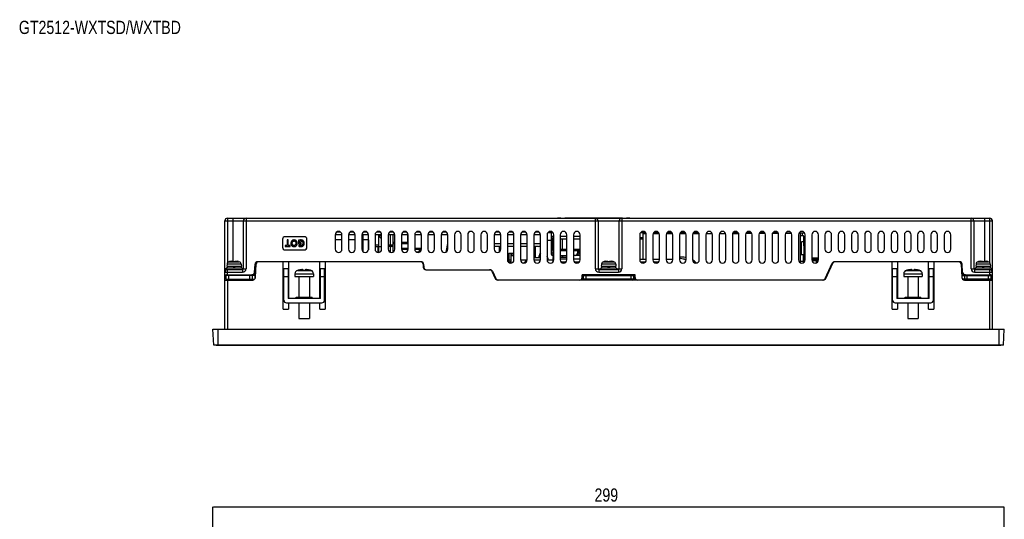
# Model space of a CAD drawing. Extents: x 4 to 805, y 32 to 576.
# Tile 9 of 27: x 22 to 394, y 387 to 576. Entities that reach past the tile are written whole.
import ezdxf

# ---------------------------------------------------------------- set-up
doc = ezdxf.new("R2010")
doc.units = 0
doc.header["$LTSCALE"] = 46.255
doc.header["$PDMODE"] = 3
doc.header["$PDSIZE"] = 0.3125
doc.layers.get('0').update_dxf_attribs({"linetype": 'CONTINUOUS'})
doc.layers.get('DEFPOINTS').update_dxf_attribs({"linetype": 'CONTINUOUS'})
for name, color, linetype in [('AXIS', 7, 'CONTINUOUS'), ('DIM', 7, 'CONTINUOUS'), ('NOTES', 7, 'CONTINUOUS')]:
    doc.layers.add(name, color=color, linetype=linetype)
doc.styles.get("Standard").update_dxf_attribs({"font": 'txt', "width": 0.8})
doc.dimstyles.get("Standard").update_dxf_attribs({"dimtxt": 0.18, "dimasz": 0.18, "dimexe": 0.18, "dimexo": 0.0625, "dimgap": 0.09, "dimtad": 0, "dimtih": 1, "dimtoh": 1, "dimzin": 0, "dimcen": 0.09, "dimazin": 3, "dimtfac": 1, "dimtofl": 0, "dimtmove": 0, "dimatfit": 3})

# ---------------------------------------------------------------- blocks, each defined once
blk = doc.blocks.new('*U53')
at = {"layer": 'DIM', "color": 0, "width": 0.8}
blk.add_text('299', height=5, dxfattribs=at).set_placement((238.8, 393.82))
blk = doc.blocks.new('*D46')
at = {"layer": 'DEFPOINTS', "color": 0, "linetype": 'CONTINUOUS'}
for p in [(94.63, 391.7), (94.63, 374.2), (393.63, 374.2)]:
    blk.add_point(p, dxfattribs=at)
at = {"layer": 'DIM', "color": 0, "linetype": 'CONTINUOUS'}
for p, q in [((94.63, 374.26), (94.63, 391.88)), ((393.45, 391.7), (94.81, 391.7)), ((393.63, 374.26), (393.63, 391.88))]:
    blk.add_line(p, q, dxfattribs=at)
for points in [[(94.81, 391.73), (94.81, 391.67), (94.63, 391.7)], [(393.45, 391.73), (393.45, 391.67), (393.63, 391.7)]]:
    blk.add_solid(points, dxfattribs=at)
blk.add_blockref('*U53', (0, 0))

msp = doc.modelspace()

# ---------------------------------------------------------------- linework, layer by layer
at = {"color": 7, "linetype": 'CONTINUOUS'}
for p, q in [((99.13, 459.02), (99.13, 500.02)), ((99.13, 500.02), (389.13, 500.02)), ((100.13, 501.02), (100.13, 484.15)), ((100.13, 501.02), (388.13, 501.02)), ((102.13, 501.02), (102.13, 484.76)), ((106.13, 481.92), (106.13, 500.02)), ((107.13, 501.02), (107.13, 481.92)), ((225.03, 501.07), (225.03, 501.02)), ((225.03, 501.07), (251.93, 501.07)), ((226.03, 501.02), (226.03, 501.07)), ((227.53, 501.02), (227.53, 501.07)), ((239.13, 481.92), (239.13, 501.02)), ((240.13, 500.02), (240.13, 481.92)), ((248.13, 481.92), (248.13, 500.02)), ((249.13, 501.02), (249.13, 481.92)), ((249.43, 501.02), (249.43, 501.07)), ((250.93, 501.07), (250.93, 501.02)), ((251.93, 501.02), (251.93, 501.07)), ((381.13, 481.92), (381.13, 501.02)), ((382.13, 500.02), (382.13, 481.92)), ((386.13, 501.02), (386.13, 484.76)), ((388.13, 484.15), (388.13, 501.02)), ((389.13, 459.02), (389.13, 500.02)), ((140.88, 494.82), (143.38, 494.82)), ((140.88, 494.77), (140.88, 489.27)), ((141.45, 495.82), (142.81, 495.82)), ((143.38, 489.27), (143.38, 494.77)), ((145.88, 494.82), (148.38, 494.82)), ((145.88, 494.77), (145.88, 489.27)), ((146.45, 495.82), (147.81, 495.82)), ((148.38, 489.27), (148.38, 494.77)), ((150.88, 494.82), (153.38, 494.82)), ((150.88, 494.77), (150.88, 489.27)), ((151.35, 488.29), (151.35, 494.82)), ((151.45, 495.82), (152.81, 495.82)), ((153.38, 489.27), (153.38, 494.77)), ((155.88, 494.82), (158.38, 494.82)), ((155.88, 494.77), (155.88, 489.27)), ((156.45, 495.82), (157.81, 495.82)), ((157.2, 494.82), (157.2, 490.32)), ((158.38, 489.27), (158.38, 494.77)), ((160.88, 494.82), (163.38, 494.82)), ((160.88, 494.77), (160.88, 489.27)), ((161.45, 495.82), (162.81, 495.82)), ((161.75, 488.08), (161.75, 494.82)), ((162.75, 488.19), (162.75, 494.82)), ((163.38, 489.27), (163.38, 494.77)), ((165.88, 494.82), (168.38, 494.82)), ((165.88, 494.77), (165.88, 489.27)), ((166.45, 495.82), (167.81, 495.82)), ((168.25, 491.32), (168.25, 494.82)), ((168.38, 489.27), (168.38, 494.77)), ((170.88, 494.82), (173.38, 494.82)), ((170.88, 494.77), (170.88, 489.27)), ((171.45, 495.82), (172.81, 495.82)), ((173.38, 489.27), (173.38, 494.77)), ((175.88, 494.82), (178.38, 494.82)), ((175.88, 494.77), (175.88, 489.27)), ((176.45, 495.82), (177.81, 495.82)), ((178.38, 489.27), (178.38, 494.77)), ((180.88, 494.82), (183.38, 494.82)), ((180.88, 494.77), (180.88, 489.27)), ((181.45, 495.82), (182.81, 495.82)), ((183.38, 489.27), (183.38, 494.77)), ((185.88, 494.77), (185.88, 489.27)), ((188.38, 489.27), (188.38, 494.77)), ((190.88, 494.77), (190.88, 489.27)), ((193.38, 489.27), (193.38, 494.77)), ((195.88, 494.77), (195.88, 489.27)), ((198.38, 489.27), (198.38, 494.77)), ((200.88, 494.82), (203.38, 494.82)), ((200.88, 494.77), (200.88, 489.27)), ((201.45, 495.82), (202.81, 495.82)), ((203.38, 489.27), (203.38, 494.77)), ((205.88, 494.82), (208.38, 494.82)), ((205.88, 494.77), (205.88, 485.27)), ((206.45, 495.82), (207.81, 495.82)), ((208.38, 485.27), (208.38, 494.77)), ((210.88, 494.82), (213.38, 494.82)), ((210.88, 494.77), (210.88, 485.27)), ((211.45, 495.82), (212.81, 495.82)), ((213.38, 485.27), (213.38, 494.77)), ((215.88, 494.82), (218.38, 494.82)), ((215.88, 494.77), (215.88, 485.27)), ((216.45, 495.82), (217.81, 495.82)), ((218.38, 485.27), (218.38, 494.77)), ((220.88, 494.77), (220.88, 485.27)), ((222.58, 495.52), (221.13, 495.52)), ((222.58, 487.32), (222.58, 495.94)), ((223.38, 485.27), (223.38, 494.77)), ((225.88, 494.77), (225.88, 485.27)), ((228.38, 485.27), (228.38, 494.77)), ((230.88, 494.77), (230.88, 485.27)), ((233.38, 485.27), (233.38, 494.77)), ((255.88, 494.77), (255.88, 485.27)), ((258.13, 495.52), (256.13, 495.52)), ((257.13, 485.42), (257.13, 495.22)), ((257.13, 495.22), (258.3, 495.22)), ((258.38, 485.27), (258.38, 494.77)), ((260.88, 494.77), (260.88, 485.27)), ((260.97, 495.22), (263.3, 495.22)), ((263.13, 495.52), (261.13, 495.52)), ((263.38, 485.27), (263.38, 494.77)), ((265.88, 494.77), (265.88, 485.27)), ((265.97, 495.22), (268.3, 495.22)), ((268.13, 495.52), (266.13, 495.52)), ((268.38, 485.27), (268.38, 494.77)), ((270.88, 494.77), (270.88, 485.27)), ((270.97, 495.22), (273.3, 495.22)), ((273.13, 495.52), (271.13, 495.52)), ((273.38, 485.27), (273.38, 494.77)), ((275.88, 494.77), (275.88, 485.27)), ((275.97, 495.22), (278.3, 495.22)), ((277.87, 495.52), (276.13, 495.52)), ((278.38, 485.27), (278.38, 494.77)), ((280.88, 494.77), (280.88, 485.27)), ((280.97, 495.22), (283.3, 495.22)), ((283.38, 485.27), (283.38, 494.77)), ((285.88, 494.77), (285.88, 485.27)), ((285.97, 495.22), (288.3, 495.22)), ((288.38, 485.27), (288.38, 494.77)), ((290.88, 494.77), (290.88, 485.27)), ((290.97, 495.22), (293.3, 495.22)), ((291.32, 495.72), (292.94, 495.72)), ((293.38, 485.27), (293.38, 494.77)), ((295.88, 494.77), (295.88, 485.27)), ((296.32, 495.72), (297.94, 495.72)), ((298.38, 485.27), (298.38, 494.77)), ((300.88, 494.77), (300.88, 485.27)), ((301.32, 495.72), (302.94, 495.72)), ((303.38, 485.27), (303.38, 494.77)), ((305.88, 494.77), (305.88, 485.27)), ((306.32, 495.72), (307.94, 495.72)), ((308.38, 485.27), (308.38, 494.77)), ((310.88, 494.77), (310.88, 485.27)), ((311.13, 495.52), (313.13, 495.52)), ((313.38, 485.27), (313.38, 494.77)), ((315.88, 494.77), (315.88, 485.27)), ((316.13, 495.52), (318.13, 495.52)), ((317.25, 495.52), (317.25, 494.52)), ((318.38, 485.27), (318.38, 494.77)), ((320.88, 494.77), (320.88, 485.27)), ((323.38, 485.27), (323.38, 494.77)), ((325.88, 494.77), (325.88, 489.27)), ((328.38, 489.27), (328.38, 494.77)), ((330.88, 494.77), (330.88, 489.27)), ((333.38, 489.27), (333.38, 494.77)), ((335.88, 494.77), (335.88, 489.27)), ((338.38, 489.27), (338.38, 494.77)), ((340.88, 494.77), (340.88, 489.27)), ((343.38, 489.27), (343.38, 494.77)), ((345.88, 494.77), (345.88, 489.27)), ((348.38, 489.27), (348.38, 494.77)), ((350.88, 494.77), (350.88, 489.27)), ((353.38, 489.27), (353.38, 494.77)), ((355.88, 494.77), (355.88, 489.27)), ((358.38, 489.27), (358.38, 494.77)), ((360.88, 494.77), (360.88, 489.27)), ((363.38, 489.27), (363.38, 494.77)), ((365.88, 494.77), (365.88, 489.27)), ((368.38, 489.27), (368.38, 494.77)), ((370.88, 494.77), (370.88, 489.27)), ((373.38, 489.27), (373.38, 494.77)), ((120.94, 493.02), (120.94, 490.02)), ((129.14, 494.02), (121.94, 494.02)), ((122.64, 492.77), (122.64, 490.73)), ((123.12, 492.77), (122.64, 492.77)), ((123.12, 490.73), (123.12, 492.77)), ((127.02, 492.65), (127.02, 491.34)), ((127.02, 491.34), (128, 491.34)), ((127.49, 491.72), (127.49, 492.35)), ((128, 491.72), (127.49, 491.72)), ((128, 491.34), (128, 491.72)), ((130.14, 490.02), (130.14, 493.02)), ((140.88, 492.99), (143.38, 492.99)), ((145.88, 492.99), (148.38, 492.99)), ((153.35, 492.82), (153.38, 492.85)), ((153.35, 492.82), (153.35, 489)), ((163.38, 491.82), (162.75, 491.82)), ((163.38, 491.32), (162.75, 491.32)), ((168.38, 491.82), (165.88, 491.82)), ((168.38, 491.32), (165.88, 491.32)), ((182.79, 488.21), (183.38, 491.42)), ((203.38, 491.32), (200.88, 491.32)), ((208.38, 491.32), (205.88, 491.32)), ((213.38, 491.32), (210.88, 491.32)), ((218.38, 491.32), (215.88, 491.32)), ((220.88, 492.72), (222.58, 492.72)), ((223.38, 494.12), (222.58, 494.12)), ((222.83, 493.46), (222.83, 489.32)), ((223.33, 488.82), (223.33, 493.15)), ((228.38, 494.12), (225.88, 494.12)), ((228.38, 493.12), (225.88, 493.12)), ((226.63, 493.12), (226.63, 488.82)), ((233.38, 494.12), (230.88, 494.12)), ((233.38, 493.12), (230.88, 493.12)), ((255.88, 493.68), (257.13, 493.68)), ((257.13, 493.43), (255.88, 493.43)), ((255.88, 493.18), (257.13, 493.18)), ((316.63, 494.52), (317.35, 494.52)), ((316.85, 491.72), (316.85, 487.22)), ((317.85, 492.02), (317.15, 492.02)), ((317.85, 490.52), (317.85, 494.02)), ((317.85, 491.52), (318.38, 491.52)), ((121.94, 490.73), (121.94, 490.35)), ((122.64, 490.73), (121.94, 490.73)), ((121.94, 490.35), (123.81, 490.35)), ((121.94, 489.02), (129.14, 489.02)), ((123.81, 490.73), (123.12, 490.73)), ((123.81, 490.35), (123.81, 490.73)), ((127.13, 490.78), (127.1, 490.37)), ((153.38, 490.82), (153.35, 490.82)), ((153.38, 490.32), (153.35, 490.32)), ((157.2, 490.82), (155.88, 490.82)), ((155.88, 490.32), (158.38, 490.32)), ((156.95, 490.32), (156.95, 488.03)), ((157.25, 490.32), (157.25, 488.03)), ((162.75, 490.82), (160.88, 490.82)), ((162.25, 490.32), (160.88, 490.32)), ((165.88, 489.62), (168.38, 489.62)), ((165.88, 489.32), (168.38, 489.32)), ((170.88, 489.62), (173.38, 489.62)), ((170.88, 489.32), (173.38, 489.32)), ((171.43, 488.24), (171.43, 488.32)), ((171.43, 488.32), (172.94, 488.32)), ((172.83, 488.78), (172.85, 488.78)), ((183.14, 490.12), (183.13, 489.62)), ((183.13, 489.62), (183.38, 489.62)), ((203.38, 490.32), (200.88, 490.32)), ((202.73, 490.32), (202.73, 488.17)), ((208.38, 490.32), (205.88, 490.32)), ((206.48, 487.72), (206.48, 485.12)), ((206.48, 487.72), (208.38, 487.72)), ((207.13, 487.72), (207.13, 484.62)), ((207.33, 484.22), (207.33, 487.72)), ((207.38, 486.72), (207.38, 487.72)), ((213.38, 490.32), (210.88, 490.32)), ((217.63, 490.32), (215.88, 490.32)), ((216.43, 490.32), (216.43, 486.02)), ((223.38, 487.82), (222.58, 487.82)), ((223.38, 489.32), (222.83, 489.32)), ((223.08, 488.89), (223.08, 486.82)), ((223.38, 488.82), (223.33, 488.82)), ((225.88, 489.32), (228.38, 489.32)), ((225.88, 488.82), (228.38, 488.82)), ((230.88, 489.32), (233.38, 489.32)), ((230.88, 488.82), (233.38, 488.82)), ((232.22, 487.37), (232.22, 486.89)), ((232.33, 488.82), (232.33, 487.82)), ((232.48, 488.82), (232.48, 487.82)), ((232.98, 487.82), (232.48, 487.82)), ((232.98, 488.82), (232.98, 487.82)), ((317.85, 490.52), (318.38, 490.52)), ((318.05, 484.43), (318.05, 490.52)), ((99.96, 483.67), (99.88, 482.82)), ((105.31, 483.67), (99.96, 483.67)), ((100.88, 484.6), (100.67, 484.54)), ((100.67, 484.54), (104.59, 484.54)), ((100.88, 484.6), (100.91, 484.6)), ((102.35, 484.72), (102.35, 484.6)), ((102.35, 484.6), (102.91, 484.6)), ((102.91, 484.6), (102.91, 484.72)), ((104.36, 484.6), (104.38, 484.6)), ((104.38, 484.6), (104.59, 484.54)), ((105.31, 483.67), (105.38, 482.82)), ((173.23, 484.52), (111.54, 484.52)), ((121.23, 466.62), (121.23, 484.52)), ((123.23, 484.52), (123.23, 470.62)), ((135.03, 470.62), (135.03, 484.52)), ((137.03, 484.52), (137.03, 466.62)), ((174.09, 484.02), (173.89, 484.02)), ((207.13, 485.12), (205.89, 485.12)), ((207.33, 484.22), (206.93, 484.22)), ((207.13, 484.22), (207.13, 484.02)), ((208.38, 486.72), (207.38, 486.72)), ((212.85, 485.12), (210.89, 485.12)), ((212.03, 484.12), (212.05, 484.12)), ((212.05, 484.12), (212.08, 484.12)), ((212.08, 484.12), (212.1, 484.12)), ((218.38, 486.02), (215.88, 486.02)), ((215.88, 485.22), (218.38, 485.22)), ((221.21, 486.02), (220.88, 486.02)), ((220.88, 485.22), (223, 485.22)), ((221.21, 486.02), (221.21, 485.22)), ((223, 486.09), (223, 484.37)), ((223.38, 486.09), (223, 486.09)), ((223.38, 486.82), (223.08, 486.82)), ((228.38, 486.82), (225.88, 486.82)), ((228.38, 486.09), (225.88, 486.09)), ((225.88, 485.67), (228.38, 485.67)), ((225.94, 486.82), (225.94, 486.09)), ((227.94, 484.32), (226.32, 484.32)), ((226.74, 486.82), (226.74, 486.09)), ((233.38, 486.89), (230.88, 486.89)), ((230.88, 485.67), (233.38, 485.67)), ((232.94, 484.32), (231.32, 484.32)), ((241.46, 483.67), (241.38, 482.82)), ((246.81, 483.67), (241.46, 483.67)), ((242.38, 484.6), (242.17, 484.54)), ((242.17, 484.54), (246.09, 484.54)), ((242.38, 484.6), (242.41, 484.6)), ((243.85, 484.72), (243.85, 484.6)), ((243.85, 484.6), (244.41, 484.6)), ((244.41, 484.6), (244.41, 484.72)), ((245.86, 484.6), (245.88, 484.6)), ((246.09, 484.54), (245.88, 484.6)), ((246.81, 483.67), (246.88, 482.82)), ((258.38, 485.42), (255.88, 485.42)), ((257.94, 484.32), (256.32, 484.32)), ((263.38, 485.42), (260.88, 485.42)), ((262.94, 484.32), (261.32, 484.32)), ((268.38, 485.42), (265.88, 485.42)), ((316.63, 487.22), (317.63, 487.22)), ((316.63, 484.72), (317.63, 484.72)), ((317.63, 487.22), (317.63, 484.13)), ((320.88, 486.01), (323.38, 486.01)), ((320.88, 485.52), (323.38, 485.52)), ((320.91, 485.02), (322.53, 485.02)), ((322.53, 485.52), (322.53, 484.09)), ((322.83, 485.52), (322.83, 484.24)), ((325.93, 478.2), (328.61, 483.94)), ((326.18, 478.2), (328.86, 483.94)), ((376.72, 484.52), (329.52, 484.52)), ((351.23, 466.62), (351.23, 484.52)), ((353.23, 484.52), (353.23, 470.62)), ((365.03, 470.62), (365.03, 484.52)), ((367.03, 484.52), (367.03, 466.62)), ((382.96, 483.67), (382.88, 482.82)), ((388.31, 483.67), (382.96, 483.67)), ((383.88, 484.6), (383.67, 484.54)), ((383.67, 484.54), (387.59, 484.54)), ((383.88, 484.6), (383.91, 484.6)), ((385.35, 484.72), (385.35, 484.6)), ((385.35, 484.6), (385.91, 484.6)), ((385.91, 484.6), (385.91, 484.72)), ((387.36, 484.6), (387.38, 484.6)), ((387.59, 484.54), (387.38, 484.6)), ((388.31, 483.67), (388.38, 482.82)), ((99.63, 481.92), (99.13, 481.92)), ((99.13, 480.62), (105.83, 480.62)), ((99.63, 482.12), (99.63, 481.62)), ((105.63, 482.12), (99.63, 482.12)), ((99.63, 481.62), (105.83, 481.62)), ((99.88, 482.82), (105.38, 482.82)), ((99.98, 482.82), (99.98, 482.12)), ((100.13, 479.62), (100.13, 481.62)), ((102.23, 482.82), (102.63, 482.12)), ((102.63, 482.82), (103.04, 482.12)), ((105.28, 482.82), (105.28, 482.12)), ((105.63, 482.12), (105.63, 481.62)), ((105.63, 481.92), (107.13, 481.92)), ((105.83, 481.62), (105.83, 480.62)), ((110.2, 480.03), (110.76, 480.03)), ((110.32, 480.24), (110.77, 480.24)), ((110.39, 480.57), (110.54, 483.57)), ((110.68, 478.57), (110.94, 483.57)), ((121.43, 470.02), (121.43, 482.02)), ((121.43, 482.02), (123.03, 482.02)), ((123.03, 482.02), (123.03, 470.62)), ((125.63, 480), (125.63, 479.02)), ((125.63, 480), (132.63, 480)), ((126.56, 481.24), (131.7, 481.24)), ((127.08, 481.38), (127.12, 481.38)), ((128.76, 481.38), (128.76, 481.52)), ((128.76, 481.38), (129.5, 481.38)), ((129.5, 481.52), (129.5, 481.38)), ((131.15, 481.38), (131.18, 481.38)), ((131.18, 481.38), (131.7, 481.24)), ((132.63, 480), (132.63, 479.02)), ((135.23, 470.62), (135.23, 482.02)), ((135.23, 482.02), (136.83, 482.02)), ((136.83, 470.02), (136.83, 482.02)), ((174.03, 483.57), (174.08, 482.47)), ((174.23, 483.57), (174.28, 482.47)), ((175.08, 481.52), (199.32, 481.52)), ((199.99, 480.94), (201.27, 478.2)), ((200.22, 480.94), (201.5, 478.2)), ((239.13, 481.92), (241.13, 481.92)), ((240.43, 481.62), (240.43, 480.62)), ((240.43, 481.62), (247.83, 481.62)), ((240.43, 480.62), (247.83, 480.62)), ((241.13, 482.12), (241.13, 481.62)), ((247.13, 482.12), (241.13, 482.12)), ((241.38, 482.82), (246.88, 482.82)), ((241.48, 482.82), (241.48, 482.12)), ((243.73, 482.82), (244.13, 482.12)), ((244.13, 482.82), (244.54, 482.12)), ((246.78, 482.82), (246.78, 482.12)), ((247.13, 482.12), (247.13, 481.62)), ((247.13, 481.92), (249.13, 481.92)), ((247.83, 481.62), (247.83, 480.62)), ((351.43, 482.02), (353.03, 482.02)), ((351.43, 470.02), (351.43, 482.02)), ((353.03, 482.02), (353.03, 470.62)), ((355.63, 480), (362.63, 480)), ((355.63, 480), (355.63, 479.02)), ((356.56, 481.24), (361.7, 481.24)), ((357.08, 481.38), (357.12, 481.38)), ((358.76, 481.38), (358.76, 481.52)), ((358.76, 481.38), (359.5, 481.38)), ((359.5, 481.52), (359.5, 481.38)), ((361.15, 481.38), (361.18, 481.38)), ((361.18, 481.38), (361.7, 481.24)), ((362.63, 480), (362.63, 479.02)), ((365.23, 482.02), (366.83, 482.02)), ((365.23, 470.62), (365.23, 482.02)), ((366.83, 470.02), (366.83, 482.02)), ((377.32, 483.57), (377.58, 478.57)), ((377.5, 480.24), (377.95, 480.24)), ((377.51, 480.03), (378.07, 480.03)), ((377.88, 480.57), (377.72, 483.57)), ((381.13, 481.92), (382.63, 481.92)), ((382.43, 481.62), (388.63, 481.62)), ((382.43, 481.62), (382.43, 480.62)), ((382.43, 480.62), (389.13, 480.62)), ((388.63, 482.12), (382.63, 482.12)), ((382.63, 482.12), (382.63, 481.62)), ((382.88, 482.82), (388.38, 482.82)), ((382.98, 482.82), (382.98, 482.12)), ((385.23, 482.82), (385.63, 482.12)), ((385.63, 482.82), (386.04, 482.12)), ((388.13, 479.62), (388.13, 481.62)), ((388.28, 482.82), (388.28, 482.12)), ((388.63, 482.12), (388.63, 481.62)), ((388.63, 481.92), (389.13, 481.92)), ((99.13, 479.62), (110.74, 479.62)), ((99.13, 478.57), (99.63, 478.57)), ((99.13, 477.62), (109.68, 477.62)), ((99.63, 477.92), (99.63, 479.32)), ((110.72, 479.32), (99.63, 479.32)), ((99.63, 477.92), (110.4, 477.92)), ((100.13, 477.62), (100.13, 459.02)), ((100.63, 477.62), (100.63, 479.62)), ((108.63, 477.62), (108.63, 479.62)), ((109.63, 477.92), (109.63, 479.32)), ((110.74, 479.71), (109.8, 479.71)), ((110.63, 478.31), (110.63, 479.62)), ((121.43, 479.02), (123.03, 479.02)), ((125.63, 479.02), (132.63, 479.02)), ((127.13, 479.02), (127.13, 471.12)), ((131.13, 479.02), (131.13, 471.12)), ((135.23, 479.02), (136.83, 479.02)), ((325.28, 477.62), (202.18, 477.62)), ((234.13, 477.62), (234.13, 479.62)), ((254.13, 479.62), (234.13, 479.62)), ((234.13, 479.32), (254.13, 479.32)), ((234.63, 477.62), (234.63, 479.32)), ((253.63, 477.92), (234.63, 477.92)), ((235.63, 477.62), (235.63, 479.62)), ((252.63, 477.62), (252.63, 479.62)), ((253.63, 477.62), (253.63, 479.32)), ((254.13, 477.62), (254.13, 479.62)), ((325.69, 477.71), (325.44, 477.71)), ((325.84, 478.03), (326.09, 478.03)), ((325.96, 478.24), (326.21, 478.24)), ((351.43, 479.02), (353.03, 479.02)), ((355.63, 479.02), (362.63, 479.02)), ((357.13, 479.02), (357.13, 471.12)), ((361.13, 479.02), (361.13, 471.12)), ((365.23, 479.02), (366.83, 479.02)), ((378.47, 479.71), (377.52, 479.71)), ((377.53, 479.62), (389.13, 479.62)), ((377.54, 479.32), (388.63, 479.32)), ((377.63, 479.62), (377.63, 478.31)), ((388.63, 477.92), (377.87, 477.92)), ((378.58, 477.62), (389.13, 477.62)), ((378.63, 479.32), (378.63, 477.92)), ((379.63, 477.62), (379.63, 479.62)), ((387.63, 477.62), (387.63, 479.62)), ((388.13, 459.02), (388.13, 477.62)), ((388.63, 477.92), (388.63, 479.32)), ((388.63, 478.57), (389.13, 478.57)), ((122.43, 469.02), (135.83, 469.02)), ((135.23, 470.62), (123.03, 470.62)), ((123.23, 469.02), (123.23, 466.62)), ((127.13, 469.02), (127.13, 463.02)), ((131.13, 469.02), (131.13, 463.02)), ((135.03, 466.62), (135.03, 469.02)), ((352.43, 469.02), (365.83, 469.02)), ((365.23, 470.62), (353.03, 470.62)), ((353.23, 469.02), (353.23, 466.62)), ((357.13, 469.02), (357.13, 463.02)), ((361.13, 469.02), (361.13, 463.02)), ((365.03, 466.62), (365.03, 469.02)), ((121.23, 466.62), (123.23, 466.62)), ((135.03, 466.62), (137.03, 466.62)), ((351.23, 466.62), (353.23, 466.62)), ((365.03, 466.62), (367.03, 466.62)), ((127.13, 463.02), (131.13, 463.02)), ((357.13, 463.02), (361.13, 463.02)), ((94.95, 453.02), (94.63, 459.02)), ((94.63, 459.02), (393.63, 459.02)), ((96.63, 453.02), (96.63, 459.02)), ((391.63, 453.02), (391.63, 459.02)), ((393.32, 453.02), (393.63, 459.02)), ((393.32, 453.02), (94.95, 453.02)), ((95.88, 452.92), (95.88, 453.02)), ((392.38, 452.92), (95.88, 452.92)), ((96.69, 452.92), (96.69, 453.02)), ((391.58, 452.92), (391.58, 453.02)), ((392.38, 452.92), (392.38, 453.02))]:
    msp.add_line(p, q, dxfattribs=at)
for points in [[(125.32, 492.77), (125.22, 492.77), (125.11, 492.76), (125.02, 492.75), (124.93, 492.73), (124.85, 492.7), (124.77, 492.67), (124.7, 492.64), (124.63, 492.6), (124.57, 492.56), (124.51, 492.51), (124.45, 492.46), (124.4, 492.4), (124.35, 492.34), (124.31, 492.28), (124.26, 492.21), (124.23, 492.13), (124.19, 492.05), (124.16, 491.96), (124.14, 491.86), (124.12, 491.76), (124.11, 491.65), (124.1, 491.53), (124.11, 491.42), (124.12, 491.31), (124.13, 491.2), (124.15, 491.11), (124.18, 491.02), (124.21, 490.93), (124.25, 490.85), (124.29, 490.78), (124.33, 490.72), (124.38, 490.65), (124.43, 490.6), (124.49, 490.55), (124.54, 490.5), (124.61, 490.45), (124.67, 490.41), (124.74, 490.38), (124.82, 490.35), (124.9, 490.32), (124.99, 490.3), (125.08, 490.28), (125.18, 490.27), (125.29, 490.27)], [(125.29, 490.65), (125.23, 490.65), (125.17, 490.66), (125.12, 490.67), (125.07, 490.69), (125.02, 490.7), (124.98, 490.73), (124.94, 490.75), (124.9, 490.78), (124.86, 490.82), (124.82, 490.85), (124.79, 490.9), (124.75, 490.95), (124.72, 491), (124.69, 491.06), (124.67, 491.13), (124.65, 491.2), (124.63, 491.29), (124.62, 491.37), (124.61, 491.47), (124.61, 491.57), (124.62, 491.66), (124.63, 491.76), (124.65, 491.84), (124.67, 491.92), (124.7, 491.99), (124.72, 492.05), (124.75, 492.1), (124.79, 492.15), (124.82, 492.19), (124.86, 492.23), (124.89, 492.26), (124.93, 492.29), (124.97, 492.31), (125.02, 492.34), (125.06, 492.35), (125.11, 492.37), (125.17, 492.38), (125.23, 492.39), (125.29, 492.39)], [(125.29, 490.27), (125.4, 490.27), (125.5, 490.28), (125.6, 490.3), (125.69, 490.32), (125.77, 490.35), (125.84, 490.38), (125.92, 490.42), (125.98, 490.45), (126.04, 490.5), (126.1, 490.55), (126.15, 490.6), (126.21, 490.66), (126.25, 490.72), (126.29, 490.78), (126.33, 490.86), (126.37, 490.93), (126.4, 491.02), (126.43, 491.11), (126.45, 491.21), (126.46, 491.32), (126.47, 491.43), (126.47, 491.56), (126.47, 491.68), (126.45, 491.79), (126.43, 491.89), (126.41, 491.99), (126.38, 492.08), (126.34, 492.16), (126.3, 492.23), (126.26, 492.3), (126.22, 492.37), (126.17, 492.42), (126.11, 492.48), (126.06, 492.53), (126, 492.57), (125.93, 492.61), (125.86, 492.65), (125.79, 492.68), (125.71, 492.71), (125.62, 492.73), (125.53, 492.75), (125.43, 492.76), (125.32, 492.77)], [(125.29, 492.39), (125.35, 492.39), (125.41, 492.38), (125.46, 492.37), (125.51, 492.35), (125.56, 492.34), (125.6, 492.31), (125.64, 492.29), (125.68, 492.26), (125.72, 492.23), (125.76, 492.19), (125.79, 492.15), (125.82, 492.1), (125.85, 492.05), (125.88, 491.98), (125.91, 491.92), (125.93, 491.84), (125.95, 491.76), (125.96, 491.66), (125.97, 491.57), (125.97, 491.47), (125.96, 491.37), (125.95, 491.29), (125.93, 491.2), (125.91, 491.13), (125.88, 491.06), (125.85, 491), (125.82, 490.95), (125.79, 490.9), (125.76, 490.85), (125.72, 490.82), (125.68, 490.78), (125.64, 490.75), (125.6, 490.73), (125.55, 490.7), (125.51, 490.69), (125.46, 490.67), (125.41, 490.66), (125.35, 490.65), (125.29, 490.65)], [(127.81, 492.77), (127.68, 492.77), (127.55, 492.75), (127.39, 492.73), (127.22, 492.69), (127.02, 492.65)], [(128.15, 492.32), (128.21, 492.3), (128.26, 492.27), (128.31, 492.23), (128.36, 492.19), (128.4, 492.15), (128.44, 492.11), (128.48, 492.06), (128.51, 492.01), (128.54, 491.95), (128.57, 491.88), (128.59, 491.82), (128.61, 491.74), (128.62, 491.67), (128.63, 491.59), (128.63, 491.5), (128.62, 491.42), (128.61, 491.34), (128.6, 491.27), (128.58, 491.2), (128.55, 491.14), (128.52, 491.08), (128.49, 491.02), (128.46, 490.97), (128.42, 490.92), (128.37, 490.88), (128.33, 490.84), (128.28, 490.8), (128.23, 490.77), (128.17, 490.74), (128.11, 490.71), (128.04, 490.69), (127.97, 490.67), (127.9, 490.66), (127.81, 490.65), (127.72, 490.65), (127.62, 490.66), (127.5, 490.67), (127.39, 490.69), (127.29, 490.72), (127.2, 490.75), (127.13, 490.78)], [(127.49, 492.35), (127.55, 492.37), (127.63, 492.38), (127.71, 492.39), (127.81, 492.39)], [(127.81, 490.27), (127.94, 490.27), (128.06, 490.29), (128.17, 490.3), (128.27, 490.33), (128.36, 490.36), (128.45, 490.39), (128.53, 490.43), (128.6, 490.47), (128.67, 490.51), (128.73, 490.56), (128.79, 490.62), (128.84, 490.67), (128.89, 490.73), (128.94, 490.8), (128.98, 490.87), (129.01, 490.95), (129.05, 491.03), (129.08, 491.12), (129.1, 491.21), (129.12, 491.31), (129.13, 491.43), (129.13, 491.55), (129.13, 491.67), (129.12, 491.77), (129.1, 491.87), (129.08, 491.96), (129.06, 492.04), (129.03, 492.12), (128.99, 492.19), (128.95, 492.25), (128.91, 492.32), (128.86, 492.37), (128.81, 492.43), (128.76, 492.48), (128.69, 492.53), (128.63, 492.57), (128.55, 492.61), (128.47, 492.65), (128.39, 492.68), (128.29, 492.71), (128.19, 492.74), (128.07, 492.75), (127.95, 492.77), (127.81, 492.77)], [(127.81, 492.39), (127.87, 492.39), (127.94, 492.38), (128, 492.37), (128.05, 492.36), (128.1, 492.34), (128.15, 492.32)], [(150.88, 492.99), (151.46, 492.99), (151.57, 492.99), (151.68, 492.99), (151.78, 492.99), (151.89, 492.99), (151.99, 492.99), (152.09, 492.98), (152.19, 492.98), (152.29, 492.97), (152.38, 492.97), (152.47, 492.96), (152.56, 492.96), (152.65, 492.95), (152.73, 492.95), (152.8, 492.94), (152.88, 492.93), (152.94, 492.93), (153.01, 492.92), (153.07, 492.91), (153.12, 492.9), (153.17, 492.89), (153.21, 492.88), (153.25, 492.88), (153.28, 492.87), (153.31, 492.86), (153.33, 492.85), (153.34, 492.84), (153.35, 492.83), (153.35, 492.82)], [(127.1, 490.37), (127.23, 490.33), (127.37, 490.31), (127.5, 490.29), (127.65, 490.27), (127.81, 490.27)], [(173.32, 488.87), (173.3, 488.87), (173.21, 488.86)], [(183.13, 489.62), (183.13, 489.6), (183.13, 489.58), (183.14, 489.56), (183.14, 489.54), (183.15, 489.52), (183.16, 489.5), (183.18, 489.47), (183.2, 489.45), (183.22, 489.43), (183.25, 489.4), (183.27, 489.38), (183.3, 489.36), (183.33, 489.35), (183.35, 489.34), (183.38, 489.33), (183.38, 489.33)], [(225.88, 488.89), (225.89, 488.89), (225.93, 488.87), (225.97, 488.85), (226.01, 488.84), (226.05, 488.83), (226.1, 488.82), (226.14, 488.82)], [(101.47, 484.72), (101.61, 484.74), (101.75, 484.75), (101.89, 484.76), (102.03, 484.77)], [(102.03, 484.77), (102.11, 484.76), (102.19, 484.75), (102.27, 484.74), (102.35, 484.72)], [(102.91, 484.72), (103, 484.74), (103.08, 484.75), (103.16, 484.76), (103.24, 484.77)], [(103.24, 484.77), (103.37, 484.76), (103.51, 484.75), (103.65, 484.74), (103.8, 484.72)], [(206.48, 485.12), (206.48, 485.05), (206.48, 484.97), (206.48, 484.9), (206.49, 484.83), (206.49, 484.76), (206.49, 484.69), (206.5, 484.62), (206.5, 484.56), (206.51, 484.5), (206.52, 484.44), (206.52, 484.39), (206.53, 484.34), (206.54, 484.3), (206.55, 484.26), (206.56, 484.22), (206.57, 484.19), (206.58, 484.17), (206.6, 484.15), (206.6, 484.14)], [(208.38, 487), (208.13, 487), (207.95, 487), (207.76, 487), (207.57, 487), (207.38, 487)], [(211.64, 484.12), (211.98, 484.12), (211.99, 484.12), (212, 484.12), (212.01, 484.12), (212.02, 484.12), (212.03, 484.12)], [(211.98, 484.12), (212.04, 484.12), (212.11, 484.13), (212.17, 484.15), (212.23, 484.16), (212.29, 484.19), (212.35, 484.22), (212.41, 484.25), (212.47, 484.29), (212.52, 484.34), (212.57, 484.39), (212.62, 484.44), (212.66, 484.5), (212.7, 484.56), (212.73, 484.62), (212.76, 484.69), (212.79, 484.75), (212.81, 484.83), (212.83, 484.9), (212.84, 484.97), (212.85, 485.05), (212.85, 485.12)], [(212.1, 484.12), (212.13, 484.11), (212.14, 484.11), (212.16, 484.11), (212.17, 484.11), (212.19, 484.11), (212.21, 484.11), (212.22, 484.11), (212.24, 484.11), (212.26, 484.1), (212.27, 484.1), (212.29, 484.1), (212.31, 484.1), (212.33, 484.1), (212.35, 484.09), (212.36, 484.09), (212.38, 484.09), (212.4, 484.08), (212.42, 484.08), (212.44, 484.08), (212.46, 484.07), (212.48, 484.07)], [(213.24, 484.69), (213.24, 484.69), (213.21, 484.77), (213.18, 484.84), (213.14, 484.91), (213.1, 484.96), (213.07, 485.01), (213.03, 485.04), (212.99, 485.07), (212.95, 485.1), (212.92, 485.11), (212.88, 485.12), (212.85, 485.12)], [(242.97, 484.72), (243.11, 484.74), (243.25, 484.75), (243.39, 484.76), (243.53, 484.77)], [(243.53, 484.77), (243.61, 484.76), (243.69, 484.75), (243.77, 484.74), (243.85, 484.72)], [(244.41, 484.72), (244.5, 484.74), (244.58, 484.75), (244.66, 484.76), (244.74, 484.77)], [(244.74, 484.77), (244.87, 484.76), (245.01, 484.75), (245.15, 484.74), (245.3, 484.72)], [(273.38, 486.08), (273.21, 486.12), (272.58, 486.22), (271.92, 486.29), (271.24, 486.33), (270.88, 486.33)], [(273.38, 485.2), (273.08, 485.32), (272.68, 485.46), (272.25, 485.57), (271.79, 485.67), (271.31, 485.74), (270.88, 485.79)], [(277.24, 484.03), (277.16, 484.14), (276.89, 484.44), (276.58, 484.72), (276.23, 484.98), (275.89, 485.2)], [(384.47, 484.72), (384.61, 484.74), (384.75, 484.75), (384.89, 484.76), (385.03, 484.77)], [(385.03, 484.77), (385.11, 484.76), (385.19, 484.75), (385.27, 484.74), (385.35, 484.72)], [(385.91, 484.72), (386, 484.74), (386.08, 484.75), (386.16, 484.76), (386.24, 484.77)], [(386.24, 484.77), (386.37, 484.76), (386.51, 484.75), (386.65, 484.74), (386.8, 484.72)], [(128.43, 481.57), (128.26, 481.56), (128.07, 481.54), (127.86, 481.52)], [(128.76, 481.52), (128.64, 481.54), (128.53, 481.56), (128.43, 481.57)], [(129.83, 481.57), (129.73, 481.56), (129.62, 481.54), (129.5, 481.52)], [(130.41, 481.52), (130.2, 481.54), (130.01, 481.56), (129.83, 481.57)], [(358.43, 481.57), (358.26, 481.56), (358.07, 481.54), (357.86, 481.52)], [(358.76, 481.52), (358.64, 481.54), (358.53, 481.56), (358.43, 481.57)], [(359.83, 481.57), (359.73, 481.56), (359.62, 481.54), (359.5, 481.52)], [(360.41, 481.52), (360.2, 481.54), (360.01, 481.56), (359.83, 481.57)], [(234.65, 477.62), (234.65, 477.62), (234.64, 477.64), (234.63, 477.67), (234.63, 477.69)], [(253.62, 477.62), (253.62, 477.62), (253.63, 477.64), (253.63, 477.67), (253.63, 477.69)]]:
    msp.add_lwpolyline(points, dxfattribs=at)
for centre, radius, start, end in [((100.13, 500.02), 1, 90, 180), ((107.13, 500.02), 1, 90, 180), ((225.03, 500.57), 0.5, 90, 115.5957), ((239.13, 500.02), 1, 0, 90), ((249.13, 500.02), 1, 90, 180), ((251.93, 500.57), 0.5, 64.4043, 90), ((381.13, 500.02), 1, 0, 90), ((388.13, 500.02), 1, 0, 90), ((142.13, 494.77), 1.25, 0, 180), ((147.13, 494.77), 1.25, 0, 180), ((152.13, 494.77), 1.25, 0, 180), ((157.13, 494.77), 1.25, 0, 180), ((158.55, 494.82), 1.35, 180, 262.7625), ((158.55, 494.82), 1.25, 180, 262.1806), ((158.55, 494.82), 0.75, 180, 256.8781), ((162.13, 494.77), 1.25, 0, 180), ((167.13, 494.77), 1.25, 0, 180), ((172.13, 494.77), 1.25, 0, 180), ((177.13, 494.77), 1.25, 0, 180), ((182.13, 494.77), 1.25, 0, 180), ((187.13, 494.77), 1.25, 0, 180), ((192.13, 494.77), 1.25, 0, 180), ((197.13, 494.77), 1.25, 0, 180), ((202.13, 494.77), 1.25, 0, 180), ((207.13, 494.77), 1.25, 0, 180), ((212.13, 494.77), 1.25, 0, 180), ((217.13, 494.77), 1.25, 0, 180), ((222.13, 494.77), 1.25, 0, 180), ((227.13, 494.77), 1.25, 0, 180), ((232.13, 494.77), 1.25, 0, 180), ((257.13, 494.77), 1.25, 0, 180), ((262.13, 494.77), 1.25, 0, 180), ((267.13, 494.77), 1.25, 0, 180), ((272.13, 494.77), 1.25, 0, 180), ((277.13, 494.77), 1.25, 0, 180), ((282.13, 494.77), 1.25, 0, 180), ((287.13, 494.77), 1.25, 0, 180), ((285.71, 493.52), 2, 58.2455, 78.5217), ((292.13, 494.77), 1.25, 0, 180), ((297.13, 494.77), 1.25, 0, 180), ((302.13, 494.77), 1.25, 0, 180), ((307.13, 494.77), 1.25, 0, 180), ((312.13, 494.77), 1.25, 0, 180), ((317.13, 494.77), 1.25, 0, 180), ((322.13, 494.77), 1.25, 0, 180), ((327.13, 494.77), 1.25, 0, 180), ((332.13, 494.77), 1.25, 0, 180), ((337.13, 494.77), 1.25, 0, 180), ((342.13, 494.77), 1.25, 0, 180), ((347.13, 494.77), 1.25, 0, 180), ((352.13, 494.77), 1.25, 0, 180), ((357.13, 494.77), 1.25, 0, 180), ((362.13, 494.77), 1.25, 0, 180), ((367.13, 494.77), 1.25, 0, 180), ((372.13, 494.77), 1.25, 0, 180), ((121.94, 493.02), 1, 90, 180), ((129.14, 493.02), 1, 0, 90), ((223.58, 494.12), 1, 180, 258.4561), ((317.15, 491.72), 0.3, 90, 180), ((317.35, 494.02), 0.5, 0, 90), ((121.94, 490.02), 1, 180, 270), ((129.14, 490.02), 1, 270, 0), ((142.13, 489.27), 1.25, 180, 0), ((147.13, 489.27), 1.25, 180, 0), ((152.13, 489.27), 1.25, 180, 0), ((157.13, 489.27), 1.25, 180, 0), ((162.13, 489.27), 1.25, 180, 0), ((162.25, 490.82), 0.5, 270, 0), ((167.13, 489.27), 1.25, 180, 0), ((172.13, 489.27), 1.25, 180, 0), ((173.93, 484.42), 4.5, 104.149, 106.3877), ((173.93, 484.42), 4.5, 99.2811, 103.9658), ((177.13, 489.27), 1.25, 180, 0), ((182.13, 489.27), 1.25, 180, 0), ((187.13, 489.27), 1.25, 180, 0), ((192.13, 489.27), 1.25, 180, 0), ((197.13, 489.27), 1.25, 180, 0), ((202.13, 489.27), 1.25, 180, 0), ((217.63, 491.32), 1, 270, 318.6214), ((219.34, 486.47), 1.5, 129.6954, 197.5274), ((223.33, 489.32), 0.5, 180, 270), ((231.33, 487.82), 1, 291.5537, 0), ((233.48, 487.82), 1, 180, 248.4462), ((233.48, 487.82), 0.5, 180, 258.4535), ((327.13, 489.27), 1.25, 180, 0), ((332.13, 489.27), 1.25, 180, 0), ((337.13, 489.27), 1.25, 180, 0), ((342.13, 489.27), 1.25, 180, 0), ((347.13, 489.27), 1.25, 180, 0), ((352.13, 489.27), 1.25, 180, 0), ((357.13, 489.27), 1.25, 180, 0), ((362.13, 489.27), 1.25, 180, 0), ((367.13, 489.27), 1.25, 180, 0), ((372.13, 489.27), 1.25, 180, 0), ((100.95, 483.58), 1, 106.257, 175), ((102.63, 477.82), 6.99, 99.6084, 104.2987), ((102.63, 477.82), 6.99, 75.7013, 80.3916), ((104.31, 483.58), 1, 5, 73.743), ((111.54, 483.52), 1, 90, 177), ((111.94, 483.52), 1, 90, 177), ((173.03, 483.52), 1, 3, 90), ((173.23, 483.52), 1, 3, 90), ((207.13, 485.27), 1.25, 180, 0), ((206.63, 484.62), 0.5, 271.2408, 0), ((212.13, 485.27), 1.25, 180, 0), ((217.13, 485.27), 1.25, 180, 0), ((222.13, 485.27), 1.25, 180, 0), ((223.08, 487.32), 0.5, 180, 270), ((227.13, 485.27), 1.25, 180, 0), ((232.13, 485.27), 1.25, 180, 0), ((242.45, 483.58), 1, 106.257, 175), ((244.13, 477.82), 6.99, 99.6084, 104.2987), ((244.13, 477.82), 6.99, 75.7013, 80.3916), ((245.81, 483.58), 1, 5, 73.743), ((257.13, 485.27), 1.25, 180, 0), ((262.13, 485.27), 1.25, 180, 0), ((267.13, 485.27), 1.25, 180, 0), ((272.13, 485.27), 1.25, 180, 0), ((277.13, 485.27), 1.25, 180, 0), ((282.13, 485.27), 1.25, 180, 0), ((287.13, 485.27), 1.25, 180, 0), ((292.13, 485.27), 1.25, 180, 0), ((297.13, 485.27), 1.25, 180, 0), ((302.13, 485.27), 1.25, 180, 0), ((307.13, 485.27), 1.25, 180, 0), ((312.13, 485.27), 1.25, 180, 0), ((317.13, 485.27), 1.25, 180, 0), ((322.13, 485.27), 1.25, 180, 0), ((329.52, 483.52), 1, 90, 155), ((329.77, 483.52), 1, 90, 155), ((376.32, 483.52), 1, 3, 90), ((376.72, 483.52), 1, 3, 90), ((383.95, 483.58), 1, 106.257, 175), ((385.63, 477.82), 6.99, 99.6084, 104.2987), ((385.63, 477.82), 6.99, 75.7013, 80.3916), ((387.31, 483.58), 1, 5, 73.743), ((100.13, 480.62), 1, 90, 180), ((105.83, 481.92), 1.3, 270, 0), ((105.83, 481.92), 0.3, 270, 0), ((109.39, 480.62), 1, 270, 357), ((126.93, 480), 1.3, 106.6015, 180), ((129.13, 472.62), 9, 103.1663, 106.6015), ((129.13, 472.62), 8.99, 98.1598, 102.9574), ((129.13, 472.62), 8.99, 77.0426, 81.8402), ((129.13, 472.62), 9, 73.3985, 76.8337), ((131.33, 480), 1.3, 0, 73.3985), ((175.08, 482.52), 1, 183, 270), ((175.28, 482.52), 1, 183, 270), ((199.09, 480.52), 1, 25, 90), ((199.32, 480.52), 1, 25, 90), ((240.43, 481.92), 1.3, 180, 270), ((240.43, 481.92), 0.3, 180, 270), ((247.83, 481.92), 1.3, 270, 0), ((247.83, 481.92), 0.3, 270, 0), ((356.93, 480), 1.3, 106.6015, 180), ((359.13, 472.62), 9, 103.1663, 106.6015), ((359.13, 472.62), 8.99, 98.1598, 102.9574), ((359.13, 472.62), 8.99, 77.0426, 81.8402), ((359.13, 472.62), 9, 73.3985, 76.8337), ((361.33, 480), 1.3, 0, 73.3985), ((378.88, 480.62), 1, 183, 270), ((382.43, 481.92), 1.3, 180, 270), ((382.43, 481.92), 0.3, 180, 270), ((388.13, 480.62), 1, 0, 90), ((99.93, 479.32), 0.3, 90, 180), ((99.93, 477.92), 0.3, 180, 270), ((109.33, 479.32), 0.3, 0, 90), ((109.33, 477.92), 0.3, 270, 0), ((109.68, 478.62), 1, 270, 357), ((202.18, 478.62), 1, 205, 270), ((202.41, 478.62), 1, 205, 270), ((233.13, 478.62), 1, 270, 0), ((234.93, 479.32), 0.8, 157.969, 180), ((234.93, 479.32), 0.3, 90, 180), ((234.93, 477.92), 0.3, 180, 270), ((253.33, 479.32), 0.3, 0, 90), ((253.33, 477.92), 0.3, 270, 0), ((253.33, 479.32), 0.8, 0, 22.031), ((255.13, 478.62), 1, 180, 270), ((325.03, 478.62), 1, 270, 335), ((325.28, 478.62), 1, 270, 335), ((378.58, 478.62), 1, 183, 270), ((378.93, 479.32), 0.3, 90, 180), ((378.93, 477.92), 0.3, 180, 270), ((388.33, 479.32), 0.3, 0, 90), ((388.33, 477.92), 0.3, 270, 0), ((121.53, 474.82), 0.3, 109.4955, 180), ((122.93, 474.82), 0.3, 0, 70.5045), ((135.33, 474.82), 0.3, 109.4955, 180), ((136.73, 474.82), 0.3, 0, 70.5045), ((351.53, 474.82), 0.3, 109.4955, 180), ((352.93, 474.82), 0.3, 0, 70.5045), ((365.33, 474.82), 0.3, 109.4955, 180), ((366.73, 474.82), 0.3, 0, 70.5045), ((121.53, 469.92), 0.3, 180, 266.9994), ((122.43, 470.02), 1, 180, 270), ((135.83, 470.02), 1, 270, 0), ((136.73, 469.92), 0.3, 273.0006, 0), ((351.53, 469.92), 0.3, 180, 266.9994), ((352.43, 470.02), 1, 180, 270), ((365.83, 470.02), 1, 270, 0), ((366.73, 469.92), 0.3, 273.0006, 0)]:
    msp.add_arc(centre, radius, start, end, dxfattribs=at)
at = {"layer": 'AXIS', "color": 7, "linetype": 'CONTINUOUS'}
for p, q in [((226.03, 501.07), (225.03, 501.07)), ((249.43, 501.07), (227.53, 501.07)), ((251.93, 501.07), (250.93, 501.07)), ((298.3, 495.22), (295.97, 495.22)), ((303.3, 495.22), (300.97, 495.22)), ((308.3, 495.22), (305.97, 495.22)), ((313.3, 495.22), (310.97, 495.22)), ((316.63, 495.22), (315.97, 495.22)), ((316.63, 484.13), (316.63, 495.22)), ((172.66, 488.74), (173.26, 488.74)), ((126.13, 470.62), (126.13, 471.12)), ((126.13, 471.12), (132.13, 471.12)), ((132.13, 470.62), (132.13, 471.12)), ((356.13, 471.12), (362.13, 471.12)), ((356.13, 470.62), (356.13, 471.12)), ((362.13, 470.62), (362.13, 471.12))]:
    msp.add_line(p, q, dxfattribs=at)
msp.add_lwpolyline([(323.38, 485.28), (323.37, 485.29), (323.33, 485.29), (323.3, 485.3), (323.26, 485.31), (323.23, 485.32), (323.2, 485.32), (323.17, 485.33), (323.14, 485.34), (323.11, 485.35), (323.08, 485.36), (323.06, 485.37), (323.03, 485.37), (323.01, 485.38), (322.99, 485.39), (322.97, 485.4), (322.95, 485.41), (322.93, 485.42), (322.92, 485.42), (322.9, 485.43), (322.89, 485.44), (322.88, 485.45), (322.87, 485.46), (322.86, 485.47), (322.85, 485.48), (322.84, 485.49), (322.84, 485.49), (322.84, 485.5), (322.83, 485.51), (322.83, 485.52)], dxfattribs=at)
for centre, radius, start, end in [((281.13, 488.22), 8, 112.5741, 118.9104), ((172.83, 488.16), 0.6, 106.3877, 164.3615), ((173.93, 484.42), 4.5, 104.149, 106.3877), ((219.34, 486.47), 1.55, 128.116, 196.9086), ((219.34, 486.47), 1.55, 356.9306, 3.0694)]:
    msp.add_arc(centre, radius, start, end, dxfattribs=at)

# ---------------------------------------------------------------- texts
at = {"layer": 'NOTES', "color": 7, "linetype": 'CONTINUOUS', "width": 0.8}
msp.add_text('GT2512-WXTSD/WXTBD', height=5, dxfattribs=at).set_placement((21.31, 570.66))

# ---------------------------------------------------------------- dimensions: what is measured, and where the dimension line sits
at = {"layer": 'DIM', "color": 7, "linetype": 'CONTINUOUS'}
dim = msp.add_linear_dim(base=(94.63, 391.7), p1=(393.63, 374.2), p2=(94.63, 374.2), angle=180, dimstyle='Standard', override={"dimtxt": 5, "dimdec": 0}, dxfattribs=at)
dim.commit()
dim.dimension.update_dxf_attribs({"geometry": '*D46', "text_midpoint": (244.13, 396.32), "dimtype": 128})

doc.saveas('drawing.dxf')
